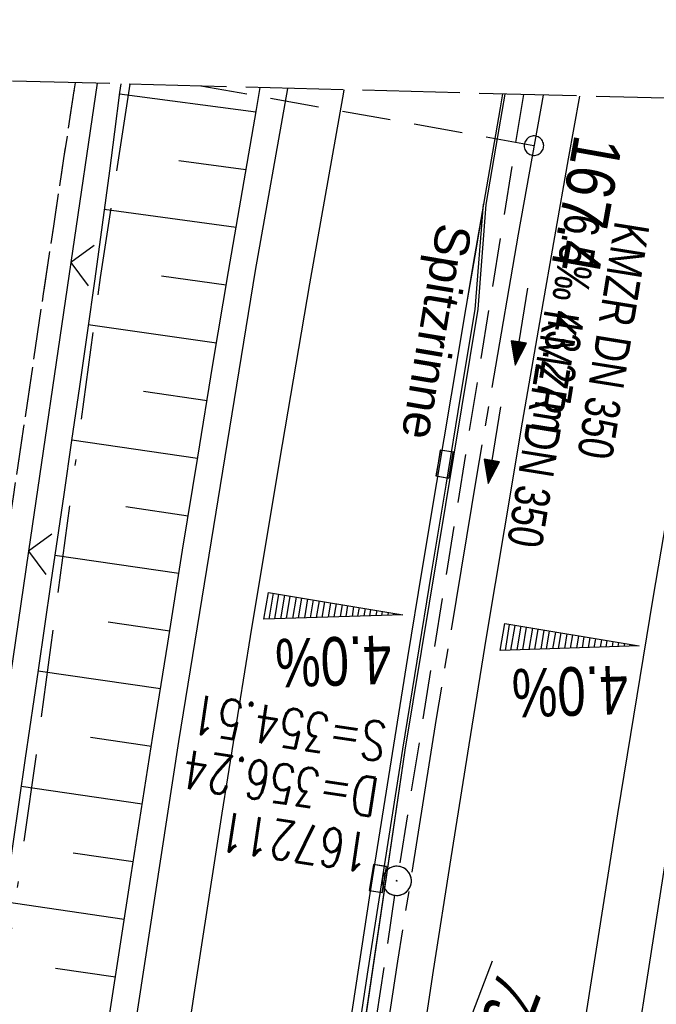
# Model space of a CAD drawing. Extents: x 508885 to 509191, y 457896 to 458644.
# Tile 54 of 57: x 509025 to 509057, y 458593 to 458644. Entities that reach past the tile are written whole.
import ezdxf

# ---------------------------------------------------------------- set-up
doc = ezdxf.new("R2010")
doc.units = 0
doc.header["$LTSCALE"] = 10
doc.header["$MEASUREMENT"] = 0
for name, pattern in [('ACAD_ISO16W100', [73, 15, -6.5, 15, -6.5, 15, -7, 1, -7]), ('ACHSE', [5.5, 4, -0.5, 0.5, -0.5]), ('LT00', [0]), ('LT11', [0.3, 0.2, -0.1]), ('LT14', [0.6, 0.5, -0.1]), ('LT17', [0.15, 0.1, -0.05]), ('STRICHLINIE2', [0.375, 0.25, -0.125])]:
    doc.linetypes.add(name, pattern=pattern)
doc.layers.get('0').update_dxf_attribs({"linetype": 'LT00'})
for name, color, linetype in [('--EK_FBR', 1, 'LT00'), ('--EK_Halt-Pfeil', 4, 'LT00'), ('--EK_Haltung', 7, 'STRICHLINIE2'), ('--EK_Haltung-Text', 140, 'LT00'), ('--EK_Schacht-Text', 5, 'LT00'), ('--EK_ST-93-1', 30, 'LT17'), ('--EL_Halt-Pfeil', 4, 'LT00'), ('--EL_Haltung', 182, 'STRICHLINIE2'), ('--EL_Haltung-Text', 182, 'LT00'), ('-AX-093', 35, 'ACHSE'), ('-QUE-20O', 11, 'LT00'), ('-QUE-20W', 11, 'LT00'), ('-ST-93-1', 250, 'LT00'), ('BAB-KABEL', 220, 'ACAD_ISO16W100'), ('DFK_AB_FLNR', 7, 'Continuous'), ('RINNE_TEXT', 11, 'Continuous'), ('V111_AFBR_BAB', 250, 'LT00'), ('V111_BOESCH', 250, 'LT00'), ('V111_BOSCHUNG', 250, 'LT00'), ('V111_FELDWEG', 250, 'LT11'), ('V111_H_BORD', 8, 'LT00'), ('V111_KA_PRUF', 182, 'LT00'), ('V111_LD_MARK', 250, 'LT00'), ('V111_RINNE', 182, 'LT00'), ('V111_SINKK', 182, 'LT00'), ('V111_ZAUN', 40, 'LT00'), ('V112_AFBR_BAB', 250, 'LT00'), ('V112_BOESCH', 250, 'LT00'), ('V112_BOSCHUNG', 250, 'LT00'), ('V112_FELDWEG', 250, 'LT11'), ('V112_H_BORD', 8, 'LT00'), ('V112_KA_PRUF', 182, 'LT00'), ('V112_LD_MARK', 250, 'LT00'), ('V112_RINNE', 182, 'LT00'), ('V112_SINKK', 182, 'LT00'), ('V112_ZAUN', 40, 'LT00')]:
    doc.layers.add(name, color=color, linetype=linetype)
doc.layers.add('-BLATT_112-RAND', color=7, linetype='LT14', plot=False)
doc.styles.add('Arial', font='ARIAL.TTF')
doc.styles.add('Beschrift', font='ARIAL.TTF')
doc.styles.add('Haltungsbeschriftung', font='ARIAL.TTF', dxfattribs={"width": 0.75})
doc.styles.add('schachtbeschriftung', font='romans.shx', dxfattribs={"width": 0.75, "height": 2})
doc.styles.get("Standard").update_dxf_attribs({"font": 'ARIAL.TTF'})

# ---------------------------------------------------------------- blocks, each defined once
blk = doc.blocks.new('SYMB0003')
at = {"color": 0, "linetype": 'ByBlock'}
for p, q in [((-0.015712, 0), (0.010166, 0.012015)), ((0, -0.021257), (-0.015712, 0)), ((0.010166, 0.012015), (0, -0.021257))]:
    blk.add_line(p, q, dxfattribs=at)
for points in [[(-0.031395, 0.499013), (-0.093691, 0.491144), (-0.154509, 0.475528), (-0.21289, 0.452414), (-0.267913, 0.422164), (-0.318712, 0.385257), (-0.364484, 0.342274), (-0.404509, 0.293893), (-0.438154, 0.240877), (-0.464888, 0.184062), (-0.484292, 0.124345), (-0.496058, 0.062667), (-0.5, 0)], [(0.5, 0), (0.496057, 0.062667), (0.484292, 0.124345), (0.464888, 0.184062), (0.438153, 0.240877), (0.404509, 0.293893), (0.364484, 0.342274), (0.318712, 0.385257), (0.267913, 0.422164), (0.21289, 0.452414), (0.154509, 0.475528), (0.093691, 0.491144), (0.031395, 0.499013), (-0.031395, 0.499013)], [(-0.5, 0), (-0.496058, -0.062667), (-0.484292, -0.124345), (-0.464888, -0.184062), (-0.438154, -0.240877), (-0.404509, -0.293893), (-0.364485, -0.342274), (-0.318712, -0.385257), (-0.267914, -0.422164), (-0.21289, -0.452414), (-0.154509, -0.475529), (-0.093691, -0.491144), (-0.031395, -0.499014), (0.031395, -0.499014)], [(0.031395, -0.499014), (0.093691, -0.491144), (0.154509, -0.475529), (0.21289, -0.452414), (0.267914, -0.422164), (0.318712, -0.385257), (0.364485, -0.342274), (0.404509, -0.293893), (0.438154, -0.240877), (0.464889, -0.184062), (0.484292, -0.124345), (0.496058, -0.062667), (0.5, 0)]]:
    blk.add_lwpolyline(points, dxfattribs=at)
blk = doc.blocks.new('SYMB0024')
at = {"color": 0, "linetype": 'ByBlock'}
for p, q in [((-0.5, 0.5), (0, 0)), ((0, 0), (0.5, 0.5))]:
    blk.add_line(p, q, dxfattribs=at)
blk = doc.blocks.new('SYMB0652')
at = {"color": 0, "linetype": 'ByBlock'}
blk.add_lwpolyline([(-0.15, -0.075), (0.15, -0.075), (0.15, 0.075), (-0.15, 0.075), (-0.15, -0.075)], dxfattribs=at)
blk = doc.blocks.new('SYMB0070')
at = {"color": 0, "linetype": 'ByBlock'}
for p, q in [((-0.5, 0), (0.2, 0)), ((0.5, 0), (0.2, 0.1)), ((0.2, 0.1), (0.2, 0)), ((0.468, 0), (0.21, 0.086)), ((0.21, 0.086), (0.21, -0.086)), ((0.21, -0.086), (0.468, 0)), ((0.22, -0.072), (0.437, 0)), ((0.23, -0.058), (0.405, 0)), ((0.24, -0.045), (0.374, 0)), ((0.342, 0), (0.25, 0.031)), ((0.25, 0.031), (0.25, -0.031)), ((0.25, -0.031), (0.342, 0)), ((0.26, -0.017), (0.31, 0)), ((0.27, -0.003), (0.279, 0))]:
    blk.add_line(p, q, dxfattribs=at)
for points in [[(0.2, 0), (0.2, -0.1), (0.5, 0)], [(0.437, 0), (0.22, 0.072), (0.22, -0.072)], [(0.405, 0), (0.23, 0.058), (0.23, -0.058)], [(0.374, 0), (0.24, 0.045), (0.24, -0.045)], [(0.31, 0), (0.26, 0.017), (0.26, -0.017)], [(0.279, 0), (0.27, 0.003), (0.27, -0.003)]]:
    blk.add_lwpolyline(points, dxfattribs=at)
blk = doc.blocks.new('SYMB2')
at = {"color": 0, "linetype": 'ByBlock', "flags": 128}
for points in [[(-0.031395, 0.499013), (-0.093691, 0.491144), (-0.154509, 0.475528), (-0.21289, 0.452414), (-0.267913, 0.422164), (-0.318712, 0.385257), (-0.364484, 0.342274), (-0.404509, 0.293893), (-0.438154, 0.240877), (-0.464888, 0.184062), (-0.484292, 0.124345), (-0.496058, 0.062667), (-0.5, 0)], [(-0.5, 0), (-0.496058, -0.062667), (-0.484292, -0.124345), (-0.464888, -0.184062), (-0.438154, -0.240877), (-0.404509, -0.293893), (-0.364485, -0.342274), (-0.318712, -0.385257), (-0.267914, -0.422164), (-0.21289, -0.452414), (-0.154509, -0.475529), (-0.093691, -0.491144), (-0.031395, -0.499014), (0.031395, -0.499014)], [(0.5, 0), (0.496057, 0.062667), (0.484292, 0.124345), (0.464888, 0.184062), (0.438153, 0.240877), (0.404509, 0.293893), (0.364484, 0.342274), (0.318712, 0.385257), (0.267913, 0.422164), (0.21289, 0.452414), (0.154509, 0.475528), (0.093691, 0.491144), (0.031395, 0.499013), (-0.031395, 0.499013)], [(0.031395, -0.499014), (0.093691, -0.491144), (0.154509, -0.475529), (0.21289, -0.452414), (0.267914, -0.422164), (0.318712, -0.385257), (0.364485, -0.342274), (0.404509, -0.293893), (0.438154, -0.240877), (0.464889, -0.184062), (0.484292, -0.124345), (0.496058, -0.062667), (0.5, 0)]]:
    blk.add_lwpolyline(points, dxfattribs=at)

msp = doc.modelspace()

# ---------------------------------------------------------------- linework, layer by layer
at = {"layer": '--EK_FBR'}
for points in [[(509007.454, 458322.883), (509007.977, 458345.83), (509008.965, 458370.63), (509010.2, 458395.169), (509011.606, 458419.412), (509013.424, 458443.945), (509015.365, 458466.768), (509017.722, 458491.337), (509020.368, 458516.063), (509023.279, 458539.666), (509026.395, 458562.703), (509029.635, 458585.14), (509032.898, 458606.519), (509036.843, 458630.719), (509038.5, 458640.091)], [(509025.651, 458557.202), (509026.395, 458562.703), (509029.635, 458585.14), (509032.898, 458606.519), (509036.843, 458630.719), (509038.5, 458640.091)], [(509033.444, 458322.397), (509033.995, 458344.72), (509034.89, 458369.551), (509035.987, 458394.317), (509037.472, 458418.57), (509039.183, 458442.329), (509041.09, 458464.831), (509043.369, 458488.282), (509045.947, 458513.055), (509048.673, 458535.671), (509051.755, 458558.727), (509055.01, 458581.604), (509058.517, 458604.2), (509062.207, 458626.243), (509064.565, 458639.405)], [(509050.302, 458547.857), (509051.755, 458558.727), (509055.01, 458581.604), (509058.517, 458604.2), (509062.207, 458626.243), (509064.565, 458639.405)]]:
    msp.add_lwpolyline(points, dxfattribs=at)
at = {"layer": '--EK_FBR', "color": 2}
for points in [[(509053.496, 458639.696), (509052.915, 458636.463), (509052.207, 458632.458), (509051.507, 458628.452), (509050.556, 458622.928), (509049.622, 458617.401), (509048.704, 458611.872), (509047.805, 458606.339), (509046.882, 458600.538), (509045.98, 458594.734), (509045.096, 458588.927), (509044.231, 458583.117), (509043.402, 458577.434), (509042.587, 458571.748), (509041.787, 458566.06), (509041, 458560.371), (509039.978, 458552.859), (509039.84, 458551.823)], [(509053.496, 458639.696), (509052.915, 458636.463), (509052.207, 458632.458), (509051.507, 458628.452), (509050.556, 458622.928), (509049.622, 458617.401), (509048.704, 458611.872), (509047.805, 458606.339), (509046.882, 458600.538), (509045.98, 458594.734), (509045.096, 458588.927)], [(509049.546, 458639.8), (509049.421, 458639.094), (509048.563, 458634.131)], [(509049.546, 458639.8), (509049.421, 458639.094), (509048.563, 458634.131), (509048.563, 458634.131)]]:
    msp.add_lwpolyline(points, dxfattribs=at)
at = {"layer": '--EK_Haltung'}
for p, q in [((509050.615, 458639.772), (509044.229, 458600.088)), ((509043.999, 458598.606), (509037.774, 458557.091))]:
    msp.add_line(p, q, dxfattribs=at)
at = {"layer": '--EK_ST-93-1', "ltscale": 2.5}
msp.add_line((509051.158, 458637.143), (509034.038, 458640.208), dxfattribs=at)
at = {"layer": '--EL_Haltung'}
for p, q in [((509050.615, 458639.772), (509044.229, 458600.088)), ((509043.999, 458598.606), (509037.774, 458557.091))]:
    msp.add_line(p, q, dxfattribs=at)
at = {"layer": '-AX-093', "ltscale": 0.2}
msp.add_lwpolyline([(509051.633, 458639.745), (509050.354, 458632.602), (509048.206, 458620.152), (509046.137, 458607.69), (509044.147, 458595.214), (509042.236, 458582.726), (509040.404, 458570.226), (509038.651, 458557.715), (509036.978, 458545.193), (509035.384, 458532.661), (509033.869, 458520.119), (509032.433, 458507.567), (509031.078, 458495.007), (509029.801, 458482.439), (509028.605, 458469.862), (509027.488, 458457.278), (509026.45, 458444.688), (509025.493, 458432.091)], dxfattribs=at)
at = {"layer": '-BLATT_112-RAND'}
msp.add_lwpolyline([(508904.399, 458643.62), (508884.931, 457903.876), (509171.832, 457896.326), (509191.3, 458636.07), (508904.399, 458643.62)], dxfattribs=at)
at = {"layer": '-QUE-20O'}
for p, q in [((509049.892, 458612.532), (509049.671, 458611.196)), ((509049.977, 458611.206), (509050.188, 458612.483)), ((509050.484, 458612.433), (509050.282, 458611.216)), ((509050.588, 458611.227), (509050.78, 458612.385)), ((509051.076, 458612.335), (509050.894, 458611.237)), ((509051.2, 458611.248), (509051.372, 458612.287)), ((509051.668, 458612.237), (509051.505, 458611.257)), ((509051.811, 458611.267), (509051.964, 458612.188)), ((509052.26, 458612.139), (509052.117, 458611.277)), ((509052.423, 458611.288), (509052.556, 458612.09)), ((509052.852, 458612.041), (509052.728, 458611.298)), ((509053.034, 458611.307), (509053.148, 458611.992)), ((509053.444, 458611.944), (509053.34, 458611.318)), ((509053.646, 458611.327), (509053.74, 458611.894)), ((509054.036, 458611.845), (509053.952, 458611.337)), ((509054.258, 458611.349), (509054.332, 458611.794)), ((509054.628, 458611.746), (509054.563, 458611.359)), ((509054.869, 458611.368), (509054.923, 458611.696)), ((509055.219, 458611.648), (509055.175, 458611.379)), ((509055.48, 458611.389), (509055.515, 458611.598)), ((509055.811, 458611.55), (509055.786, 458611.398)), ((509056.092, 458611.409), (509056.107, 458611.5)), ((509056.403, 458611.451), (509056.398, 458611.418))]:
    msp.add_line(p, q, dxfattribs=at)
msp.add_lwpolyline([(509049.427, 458611.188), (509049.656, 458612.57), (509056.562, 458611.425), (509049.427, 458611.188)], dxfattribs=at)
at = {"layer": '-QUE-20W'}
for p, q in [((509037.749, 458614.137), (509037.527, 458612.801)), ((509037.833, 458612.811), (509038.044, 458614.088)), ((509038.341, 458614.038), (509038.139, 458612.821)), ((509038.444, 458612.833), (509038.636, 458613.99)), ((509038.932, 458613.94), (509038.75, 458612.843)), ((509039.056, 458612.853), (509039.228, 458613.892)), ((509039.524, 458613.842), (509039.362, 458612.862)), ((509039.668, 458612.872), (509039.82, 458613.794)), ((509040.116, 458613.744), (509039.973, 458612.882)), ((509040.279, 458612.893), (509040.412, 458613.695)), ((509040.708, 458613.646), (509040.585, 458612.903)), ((509040.89, 458612.912), (509041.004, 458613.597)), ((509041.3, 458613.549), (509041.196, 458612.924)), ((509041.502, 458612.932), (509041.596, 458613.499)), ((509041.892, 458613.45), (509041.808, 458612.943)), ((509042.114, 458612.954), (509042.188, 458613.4)), ((509042.484, 458613.351), (509042.42, 458612.964)), ((509042.725, 458612.973), (509042.78, 458613.301)), ((509043.076, 458613.253), (509043.031, 458612.984)), ((509043.337, 458612.994), (509043.371, 458613.203)), ((509043.668, 458613.155), (509043.643, 458613.003)), ((509043.948, 458613.015), (509043.963, 458613.105)), ((509044.259, 458613.056), (509044.254, 458613.024))]:
    msp.add_line(p, q, dxfattribs=at)
msp.add_lwpolyline([(509037.283, 458612.793), (509037.512, 458614.175), (509044.418, 458613.03), (509037.283, 458612.793)], dxfattribs=at)
at = {"layer": 'BAB-KABEL', "ltscale": 0.03, "flags": 128}
msp.add_lwpolyline([(509030.381, 458640.305), (509028.862, 458630.359), (509025.782, 458607.356), (509022.865, 458586.792), (509019.457, 458565.396), (509016.703, 458545.969), (509012.658, 458524.774), (509009.414, 458505.662), (509006.499, 458487.362), (509004.395, 458471.637), (509001.968, 458455.15), (509000.184, 458433.437), (508998.889, 458411.254), (508997.915, 458389.213), (508997.751, 458367.359), (508997.427, 458340.488), (508997.265, 458311.669), (508997.265, 458292.245), (508997.694, 458242.661), (508999.533, 458200.892), (509000.202, 458184.134), (509007.234, 458146.46), (509010.333, 458117.354), (509014.944, 458076.455), (509017.63, 458049.491), (509019.256, 458036.621), (509024.514, 457998.778), (509025.455, 457991.53), (509029.992, 457962.287), (509036.078, 457925.561), (509040.905, 457899.771)], dxfattribs=at)
at = {"layer": 'V111_AFBR_BAB'}
for points in [[(509025.651, 458557.202), (509026.395, 458562.703), (509029.635, 458585.14), (509032.898, 458606.519), (509036.843, 458630.719), (509038.5, 458640.091)], [(509050.302, 458547.857), (509051.755, 458558.727), (509055.01, 458581.604), (509058.517, 458604.2), (509062.207, 458626.243), (509064.565, 458639.405)]]:
    msp.add_lwpolyline(points, dxfattribs=at)
at = {"layer": 'V111_AFBR_BAB', "color": 0}
for points in [[(509053.496, 458639.696), (509052.915, 458636.463), (509052.207, 458632.458), (509051.507, 458628.452), (509050.556, 458622.928), (509049.622, 458617.401), (509048.704, 458611.872), (509047.805, 458606.339), (509046.882, 458600.538), (509045.98, 458594.734), (509045.096, 458588.927), (509044.231, 458583.117), (509043.402, 458577.434), (509042.587, 458571.748), (509041.787, 458566.06), (509041, 458560.371), (509039.978, 458552.859), (509039.84, 458551.823)], [(509049.546, 458639.8), (509049.421, 458639.094), (509048.563, 458634.131)]]:
    msp.add_lwpolyline(points, dxfattribs=at)
at = {"layer": 'V111_BOESCH'}
for points in [[(509029.92, 458640.317), (509029.863, 458639.884), (509029.601, 458637.863), (509029.337, 458635.842), (509028.964, 458633.067), (509028.581, 458630.294), (509028.19, 458627.523), (509027.794, 458624.755), (509027.393, 458621.986), (509026.99, 458619.218), (509026.333, 458614.698), (509025.676, 458610.176), (509025.017, 458605.655), (509024.355, 458601.134), (509023.688, 458596.613), (509022.828, 458590.841)], [(509024.268, 458557.727), (509024.525, 458559.626), (509024.977, 458562.91), (509025.611, 458567.414), (509026.259, 458571.917), (509026.919, 458576.417), (509027.589, 458580.916), (509028.268, 458585.414), (509029.357, 458592.54), (509030.46, 458599.664), (509031.578, 458606.786), (509032.336, 458611.566), (509033.102, 458616.344), (509033.876, 458621.121), (509034.662, 458625.896), (509035.461, 458630.669), (509036.17, 458634.835), (509036.893, 458639), (509037.093, 458640.128)]]:
    msp.add_lwpolyline(points, dxfattribs=at)
at = {"layer": 'V111_BOSCHUNG'}
for p, q in [((509029.854, 458639.812), (509036.872, 458638.883)), ((509032.913, 458636.381), (509036.358, 458635.925)), ((509029.074, 458633.875), (509035.849, 458632.956)), ((509032.007, 458630.449), (509035.346, 458629.985)), ((509028.252, 458627.955), (509034.848, 458627.014)), ((509031.092, 458624.519), (509034.356, 458624.043)), ((509027.399, 458622.027), (509033.87, 458621.082)), ((509030.178, 458618.589), (509033.389, 458618.121)), ((509026.536, 458616.089), (509032.911, 458615.159)), ((509029.27, 458612.658), (509032.437, 458612.196)), ((509025.672, 458610.152), (509031.965, 458609.233)), ((509028.368, 458606.726), (509031.497, 458606.27)), ((509024.806, 458604.214), (509031.03, 458603.306)), ((509027.469, 458600.794), (509030.566, 458600.342)), ((509023.934, 458598.278), (509030.105, 458597.377)), ((509026.57, 458594.862), (509029.646, 458594.413))]:
    msp.add_line(p, q, dxfattribs=at)
at = {"layer": 'V111_FELDWEG', "flags": 128}
msp.add_lwpolyline([(509016.02, 458560.853), (509016.292, 458562.673), (509016.666, 458565.267), (509017.028, 458567.862), (509017.382, 458570.459), (509017.728, 458573.056), (509018.07, 458575.654), (509018.411, 458578.252), (509018.752, 458580.851), (509019.096, 458583.448), (509019.446, 458586.045), (509019.804, 458588.641), (509020.23, 458591.642), (509020.668, 458594.641), (509021.116, 458597.639), (509021.571, 458600.636), (509022.031, 458603.633), (509022.494, 458606.629), (509022.957, 458609.624), (509023.42, 458612.62), (509023.878, 458615.617), (509024.403, 458619.094), (509024.923, 458622.571), (509025.44, 458626.049), (509025.957, 458629.527), (509026.476, 458633.005), (509027, 458636.481), (509027.532, 458639.957), (509027.598, 458640.378)], dxfattribs=at)
at = {"layer": 'V111_H_BORD'}
for points in [[(509049.665, 458639.797), (509049.199, 458637.11), (509048.685, 458634.124)], [(509048.685, 458634.124), (509048.272, 458628.738), (509044.528, 458606.062), (509037.806, 458560.565), (509036.833, 458552.963)]]:
    msp.add_lwpolyline(points, dxfattribs=at)
at = {"layer": 'V111_LD_MARK'}
for points in [[(509041.384, 458640.015), (509041.361, 458639.887), (509039.629, 458630.047), (509038.082, 458620.98), (509036.58, 458611.906), (509035.122, 458602.824), (509033.708, 458593.735), (509032.337, 458584.64), (509031.009, 458575.538), (509029.721, 458566.431), (509028.475, 458557.317), (509028.326, 458556.188)], [(509047.562, 458548.896), (509048.836, 458558.383), (509050.396, 458569.5), (509052.023, 458580.609), (509053.715, 458591.708), (509055.472, 458602.797), (509057.292, 458613.876), (509059.177, 458624.944), (509061.124, 458636.001), (509061.756, 458639.479)]]:
    msp.add_lwpolyline(points, dxfattribs=at)
at = {"layer": 'V111_RINNE'}
msp.add_lwpolyline([(509041.779, 458589.096), (509042.644, 458594.773), (509043.527, 458600.447), (509044.427, 458606.118), (509045.157, 458610.642), (509045.894, 458615.165), (509046.639, 458619.687), (509047.387, 458624.208), (509048.137, 458628.729), (509048.563, 458634.131), (509048.11, 458631.473), (509047.661, 458628.815), (509046.904, 458624.318), (509046.151, 458619.821), (509045.404, 458615.322), (509044.665, 458610.823), (509043.937, 458606.321), (509042.73, 458598.691), (509041.557, 458591.056)], dxfattribs=at)
at = {"layer": 'V111_ZAUN'}
for p, q in [((509028.708, 458640.349), (509027.357, 458631.13)), ((509027.357, 458631.13), (509025.182, 458616.288)), ((509025.182, 458616.288), (509023.007, 458601.447))]:
    msp.add_line(p, q, dxfattribs=at)
at = {"layer": 'V112_AFBR_BAB'}
for points in [[(509007.454, 458322.883), (509007.977, 458345.83), (509008.965, 458370.63), (509010.2, 458395.169), (509011.606, 458419.412), (509013.424, 458443.945), (509015.365, 458466.768), (509017.722, 458491.337), (509020.368, 458516.063), (509023.279, 458539.666), (509026.395, 458562.703), (509029.635, 458585.14), (509032.898, 458606.519), (509036.843, 458630.719), (509038.5, 458640.091)], [(509033.444, 458322.397), (509033.995, 458344.72), (509034.89, 458369.551), (509035.987, 458394.317), (509037.472, 458418.57), (509039.183, 458442.329), (509041.09, 458464.831), (509043.369, 458488.282), (509045.947, 458513.055), (509048.673, 458535.671), (509051.755, 458558.727), (509055.01, 458581.604), (509058.517, 458604.2), (509062.207, 458626.243), (509064.565, 458639.405)]]:
    msp.add_lwpolyline(points, dxfattribs=at)
at = {"layer": 'V112_AFBR_BAB', "color": 0}
for points in [[(509053.496, 458639.696), (509052.915, 458636.463), (509052.207, 458632.458), (509051.507, 458628.452), (509050.556, 458622.928), (509049.622, 458617.401), (509048.704, 458611.872), (509047.805, 458606.339), (509046.882, 458600.538), (509045.98, 458594.734), (509045.096, 458588.927)], [(509049.546, 458639.8), (509049.421, 458639.094), (509048.563, 458634.131), (509048.563, 458634.131)]]:
    msp.add_lwpolyline(points, dxfattribs=at)
at = {"layer": 'V112_BOESCH'}
for points in [[(509029.92, 458640.317), (509029.863, 458639.884), (509029.601, 458637.863), (509029.337, 458635.842), (509028.964, 458633.067), (509028.581, 458630.294), (509028.19, 458627.523), (509027.794, 458624.755), (509027.393, 458621.986), (509026.99, 458619.218), (509026.333, 458614.698), (509025.676, 458610.176), (509025.017, 458605.655), (509024.355, 458601.134), (509023.688, 458596.613), (509022.828, 458590.841)], [(509029.357, 458592.54), (509030.46, 458599.664), (509031.578, 458606.786), (509032.336, 458611.566), (509033.102, 458616.344), (509033.876, 458621.121), (509034.662, 458625.896), (509035.461, 458630.669), (509036.17, 458634.836), (509036.893, 458639), (509037.093, 458640.128)]]:
    msp.add_lwpolyline(points, dxfattribs=at)
at = {"layer": 'V112_BOSCHUNG'}
for p, q in [((509029.854, 458639.812), (509036.872, 458638.883)), ((509032.913, 458636.381), (509036.358, 458635.925)), ((509029.074, 458633.875), (509035.849, 458632.956)), ((509032.007, 458630.449), (509035.346, 458629.985)), ((509028.252, 458627.955), (509034.848, 458627.014)), ((509031.092, 458624.519), (509034.356, 458624.043)), ((509027.399, 458622.027), (509033.87, 458621.082)), ((509030.178, 458618.589), (509033.389, 458618.121)), ((509026.536, 458616.089), (509032.911, 458615.159)), ((509029.27, 458612.658), (509032.437, 458612.196)), ((509025.672, 458610.152), (509031.965, 458609.233)), ((509028.368, 458606.726), (509031.497, 458606.27)), ((509024.806, 458604.214), (509031.03, 458603.306)), ((509027.469, 458600.794), (509030.566, 458600.342)), ((509023.934, 458598.278), (509030.105, 458597.377)), ((509026.57, 458594.862), (509029.646, 458594.413))]:
    msp.add_line(p, q, dxfattribs=at)
at = {"layer": 'V112_FELDWEG', "flags": 128}
msp.add_lwpolyline([(509038.565, 457899.833), (509038.517, 457900.069), (509037.883, 457903.29), (509037.269, 457906.515), (509036.673, 457909.743), (509036.094, 457912.975), (509035.529, 457916.21), (509034.975, 457919.447), (509034.431, 457922.685), (509033.894, 457925.924), (509033.274, 457929.705), (509032.66, 457933.487), (509032.048, 457937.268), (509031.437, 457941.05), (509030.825, 457944.831), (509030.073, 457949.46), (509029.318, 457954.088), (509028.561, 457958.716), (509027.805, 457963.344), (509027.05, 457967.973), (509026.298, 457972.601), (509025.55, 457977.231), (509024.588, 457983.254), (509023.637, 457989.278), (509022.699, 457995.304), (509021.775, 458001.333), (509020.867, 458007.364), (509020.383, 458010.623), (509019.907, 458013.882), (509019.439, 458017.143), (509018.981, 458020.405), (509018.535, 458023.669), (509018.1, 458026.959), (509017.676, 458030.25), (509017.263, 458033.543), (509016.858, 458036.837), (509016.459, 458040.132), (509016.063, 458043.428), (509015.67, 458046.723), (509015.276, 458050.019), (509014.789, 458054.069), (509014.301, 458058.119), (509013.812, 458062.168), (509013.323, 458066.218), (509012.837, 458070.268), (509012.354, 458074.318), (509011.875, 458078.369), (509011.481, 458081.748), (509011.093, 458085.129), (509010.712, 458088.51), (509010.341, 458091.894), (509009.979, 458095.299), (509009.631, 458098.705), (509009.3, 458102.114), (509008.988, 458105.524), (509008.698, 458108.935), (509008.432, 458112.348), (509008.194, 458115.761), (509007.986, 458119.175), (509007.849, 458121.785), (509007.732, 458124.396), (509007.637, 458127.01), (509007.565, 458129.626), (509007.518, 458132.247), (509007.501, 458133.81), (509007.487, 458135.373), (509007.471, 458136.937), (509007.445, 458138.499), (509007.404, 458140.06), (509007.342, 458141.618), (509007.253, 458143.172), (509007.13, 458144.722), (509006.968, 458146.267), (509006.76, 458147.805), (509006.538, 458149.147), (509006.281, 458150.484), (509005.996, 458151.817), (509005.688, 458153.148), (509005.363, 458154.475), (509005.027, 458155.801), (509004.684, 458157.126), (509004.341, 458158.451), (509003.701, 458160.974), (509003.083, 458163.5), (509002.491, 458166.03), (509001.928, 458168.564), (509001.397, 458171.104), (509000.901, 458173.651), (509000.446, 458176.205), (509000.023, 458178.82), (508999.643, 458181.443), (508999.302, 458184.073), (508998.998, 458186.708), (508998.729, 458189.348), (508998.493, 458191.991), (508998.286, 458194.637), (508998.107, 458197.286), (508997.952, 458199.935), (508997.821, 458202.574), (508997.709, 458205.212), (508997.615, 458207.851), (508997.535, 458210.49), (508997.467, 458213.13), (508997.408, 458215.769), (508997.357, 458218.408), (508997.309, 458221.048), (508997.238, 458225.249), (508997.17, 458229.451), (508997.104, 458233.653), (508997.038, 458237.855), (508996.97, 458242.057), (508996.898, 458246.465), (508996.823, 458250.873), (508996.748, 458255.28), (508996.673, 458259.688), (508996.6, 458264.095), (508996.537, 458268.034), (508996.477, 458271.972), (508996.423, 458275.91), (508996.375, 458279.848), (508996.336, 458283.787), (508996.311, 458286.935), (508996.291, 458290.084), (508996.275, 458293.232), (508996.262, 458296.326), (508996.25, 458299.421), (508996.237, 458302.515), (508996.222, 458305.609), (508996.201, 458308.703), (508996.174, 458311.798), (508996.139, 458314.892), (508996.102, 458317.583), (508996.059, 458320.274), (508996.016, 458322.965), (508995.976, 458325.655), (508995.942, 458328.346), (508995.917, 458331.037), (508995.904, 458333.727), (508995.908, 458336.418), (508995.927, 458338.789), (508995.957, 458341.159), (508995.996, 458343.53), (508996.039, 458345.901), (508996.084, 458348.272), (508996.126, 458350.643), (508996.162, 458353.014), (508996.189, 458355.385), (508996.203, 458357.756), (508996.202, 458360.048), (508996.19, 458362.339), (508996.171, 458364.631), (508996.149, 458366.923), (508996.128, 458369.215), (508996.113, 458371.506), (508996.107, 458373.798), (508996.115, 458376.089), (508996.141, 458378.38), (508996.19, 458380.737), (508996.259, 458383.094), (508996.346, 458385.451), (508996.448, 458387.807), (508996.562, 458390.163), (508996.685, 458392.519), (508996.814, 458394.875), (508996.947, 458397.23), (508997.08, 458399.586), (508997.261, 458402.829), (508997.441, 458406.072), (508997.621, 458409.315), (508997.806, 458412.557), (508997.997, 458415.798), (508998.198, 458419.039), (508998.41, 458422.279), (508998.637, 458425.518), (508998.832, 458428.137), (508999.036, 458430.755), (508999.246, 458433.373), (508999.459, 458435.99), (508999.672, 458438.608), (508999.882, 458441.226), (509000.087, 458443.845), (509000.265, 458446.202), (509000.441, 458448.559), (509000.616, 458450.916), (509000.795, 458453.272), (509000.98, 458455.628), (509001.176, 458457.983), (509001.385, 458460.336), (509001.611, 458462.688), (509001.857, 458465.037), (509002.148, 458467.57), (509002.462, 458470.1), (509002.797, 458472.627), (509003.148, 458475.153), (509003.513, 458477.678), (509003.887, 458480.201), (509004.267, 458482.723), (509004.65, 458485.244), (509005.089, 458488.136), (509005.53, 458491.028), (509005.976, 458493.92), (509006.216, 458495.452), (509006.463, 458496.982), (509006.72, 458498.511), (509006.994, 458500.036), (509007.288, 458501.558), (509007.534, 458502.749), (509007.789, 458503.938), (509008.045, 458505.126), (509008.296, 458506.316), (509008.535, 458507.508), (509008.807, 458508.988), (509009.053, 458510.473), (509009.279, 458511.962), (509009.489, 458513.454), (509009.686, 458514.947), (509009.875, 458516.442), (509010.157, 458518.738), (509010.431, 458521.034), (509010.702, 458523.331), (509010.971, 458525.627), (509011.242, 458527.923), (509011.518, 458530.218), (509011.8, 458532.511), (509012.092, 458534.804), (509012.396, 458537.095), (509012.754, 458539.657), (509013.127, 458542.216), (509013.513, 458544.774), (509013.909, 458547.331), (509014.31, 458549.888), (509014.714, 458552.443), (509015.118, 458555), (509015.517, 458557.556), (509015.91, 458560.114), (509016.292, 458562.673), (509016.666, 458565.267), (509017.028, 458567.862), (509017.382, 458570.459), (509017.728, 458573.056), (509018.07, 458575.654), (509018.411, 458578.252), (509018.752, 458580.851), (509019.096, 458583.448), (509019.446, 458586.045), (509019.804, 458588.641), (509020.23, 458591.642), (509020.668, 458594.641), (509021.116, 458597.639), (509021.571, 458600.636), (509022.031, 458603.633), (509022.494, 458606.629), (509022.957, 458609.624), (509023.42, 458612.62), (509023.878, 458615.617), (509024.403, 458619.094), (509024.923, 458622.571), (509025.44, 458626.049), (509025.957, 458629.527), (509026.476, 458633.005), (509027, 458636.481), (509027.532, 458639.957), (509027.598, 458640.378)], dxfattribs=at)
at = {"layer": 'V112_H_BORD'}
for points in [[(509049.665, 458639.797), (509049.199, 458637.11), (509048.685, 458634.124)], [(509048.685, 458634.124), (509048.272, 458628.738), (509044.528, 458606.062), (509037.806, 458560.565), (509031.962, 458514.885), (509026.971, 458465.681), (509023.317, 458418.61), (509019.833, 458345.207), (509019.017, 458275.547), (509019.919, 458227.464), (509023.24, 458156.759), (509026.703, 458111.833), (509031.399, 458065.218), (509040.466, 457995.243), (509051.959, 457925.916), (509057.252, 457899.341)]]:
    msp.add_lwpolyline(points, dxfattribs=at)
at = {"layer": 'V112_LD_MARK'}
for points in [[(509041.384, 458640.015), (509041.361, 458639.887), (509039.629, 458630.047), (509038.082, 458620.98), (509036.58, 458611.905), (509035.122, 458602.824), (509033.708, 458593.735), (509032.337, 458584.64), (509031.009, 458575.538), (509029.721, 458566.431), (509028.475, 458557.317), (509027.269, 458548.199), (509026.103, 458539.075), (509024.831, 458528.748), (509023.608, 458518.416), (509022.437, 458508.078), (509021.317, 458497.734), (509020.249, 458487.385), (509019.233, 458477.03), (509018.27, 458466.67), (509017.134, 458453.626), (509016.083, 458440.574), (509015.118, 458427.515)], [(509035.73, 458433.591), (509036.333, 458441.408), (509036.965, 458449.222), (509037.625, 458457.035), (509038.312, 458464.845), (509039.037, 458472.777), (509039.791, 458480.706), (509040.573, 458488.633), (509041.385, 458496.556), (509042.227, 458504.476), (509043.101, 458512.393), (509044.006, 458520.306), (509044.944, 458528.216), (509045.915, 458536.121), (509047.342, 458547.256), (509048.836, 458558.383), (509050.396, 458569.5), (509052.023, 458580.609), (509053.715, 458591.708), (509055.472, 458602.797), (509057.292, 458613.875), (509059.177, 458624.944), (509061.124, 458636.001), (509061.756, 458639.479)]]:
    msp.add_lwpolyline(points, dxfattribs=at)
at = {"layer": 'V112_RINNE'}
msp.add_lwpolyline([(509041.779, 458589.096), (509042.644, 458594.773), (509043.527, 458600.447), (509044.427, 458606.118), (509045.157, 458610.642), (509045.895, 458615.165), (509046.639, 458619.687), (509047.387, 458624.208), (509048.137, 458628.729), (509048.563, 458634.131), (509048.563, 458634.131), (509048.111, 458631.473), (509047.661, 458628.815), (509046.904, 458624.318), (509046.151, 458619.821), (509045.404, 458615.322), (509044.665, 458610.823), (509043.937, 458606.321), (509042.73, 458598.691), (509041.557, 458591.056)], dxfattribs=at)
at = {"layer": 'V112_ZAUN'}
for p, q in [((509028.708, 458640.349), (509027.357, 458631.13)), ((509027.357, 458631.13), (509025.182, 458616.288)), ((509025.182, 458616.288), (509023.007, 458601.447))]:
    msp.add_line(p, q, dxfattribs=at)

# ---------------------------------------------------------------- block references
at = {"layer": '--EK_Halt-Pfeil', "xscale": 4.000000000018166, "yscale": 4, "zscale": 4, "rotation": 260.8576000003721}
msp.add_blockref('SYMB0070', (509050.507, 458627.841), dxfattribs=at)
at = {"layer": '--EL_Halt-Pfeil', "xscale": 4.000000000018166, "yscale": 4, "zscale": 4, "rotation": 260.8576000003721}
msp.add_blockref('SYMB0070', (509049.115, 458621.745), dxfattribs=at)
at = {"layer": '-ST-93-1', "rotation": 274.1956499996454}
msp.add_blockref('SYMB2', (509051.158, 458637.143), dxfattribs=at)
at = {"layer": 'V111_KA_PRUF', "xscale": 1.499999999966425, "yscale": 1.5, "zscale": 1.5, "rotation": 249.2379000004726}
msp.add_blockref('SYMB0003', (509044.11, 458599.348), dxfattribs=at)
at = {"layer": 'V111_SINKK', "yscale": 4.5, "zscale": 4.5}
for p, xscale, rotation in [((509046.568, 458620.774), 4.500000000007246, 260.5752759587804), ((509043.135, 458599.461), 4.499999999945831, 261.2634714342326)]:
    msp.add_blockref('SYMB0652', p, dxfattribs=dict(at, xscale=xscale, rotation=rotation))
at = {"layer": 'V111_ZAUN', "xscale": 2.100000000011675, "yscale": 2.099999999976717, "zscale": 2.1, "rotation": 261.6624000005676}
for p in [(509027.357, 458631.13), (509025.182, 458616.288)]:
    msp.add_blockref('SYMB0024', p, dxfattribs=at)
at = {"layer": 'V112_KA_PRUF', "xscale": 1.500000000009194, "yscale": 1.5, "zscale": 1.5, "rotation": 268.4925099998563}
msp.add_blockref('SYMB0003', (509044.11, 458599.348), dxfattribs=at)
at = {"layer": 'V112_SINKK', "yscale": 4.5, "zscale": 4.5}
for p, xscale, rotation in [((509046.568, 458620.774), 4.500000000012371, 79.97671924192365), ((509043.135, 458599.461), 4.500000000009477, 260.7829835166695)]:
    msp.add_blockref('SYMB0652', p, dxfattribs=dict(at, xscale=xscale, rotation=rotation))
at = {"layer": 'V112_ZAUN', "xscale": 2.099999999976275, "yscale": 2.099999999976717, "zscale": 2.1, "rotation": 261.6607099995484}
for p in [(509027.357, 458631.13), (509025.182, 458616.288)]:
    msp.add_blockref('SYMB0024', p, dxfattribs=at)

# ---------------------------------------------------------------- texts
at = {"layer": '--EK_Haltung-Text', "style": 'Haltungsbeschriftung', "width": 0.75}
for s, p in [('6.5‰ 43.27m', (509052.8, 458633.725)), ('KMZR DN 350', (509055.328, 458633.318))]:
    msp.add_text(s, height=1.8, rotation=-99.1424, dxfattribs=at).set_placement(p)
at = {"layer": '--EK_Schacht-Text', "style": 'schachtbeschriftung', "width": 0.75}
for s, p in [('S=354.51', (509043.692, 458607.457)), ('D=356.24', (509043.265, 458604.609)), ('167211', (509042.838, 458601.761))]:
    msp.add_text(s, height=2, rotation=-188.529, dxfattribs=at).set_placement(p)
at = {"layer": '--EL_Haltung-Text', "style": 'Haltungsbeschriftung', "width": 0.75}
msp.add_text('KMZR DN 350', height=1.8, rotation=-99.1424, dxfattribs=at).set_placement((509051.721, 458628.769))
at = {"layer": '-QUE-20O', "style": 'Beschrift', "width": 0.75}
msp.add_text('4.0%', height=2.5, rotation=181.8981, dxfattribs=at).set_placement((509055.953, 458610.43))
at = {"layer": '-QUE-20W', "style": 'Beschrift', "width": 0.75}
msp.add_text('4.0%', height=2.5, rotation=181.8981, dxfattribs=at).set_placement((509043.79, 458611.977))
at = {"layer": '-ST-93-1', "style": 'Beschrift', "width": 0.8}
msp.add_text('  167.4', height=2.5, rotation=-100.1028, dxfattribs=at).set_placement((509053.53, 458639.307))
at = {"layer": 'DFK_AB_FLNR', "oblique": 13.754, "width": 0.75}
msp.add_text('%%U738/8', height=2.5, rotation=249.2379, dxfattribs=at).set_placement((509049.429, 458594.924))
at = {"layer": 'RINNE_TEXT', "insert": (509047.976, 458632.936), "char_height": 1.8, "attachment_point": 1, "rotation": 260.4388, "style": 'Arial'}
msp.add_mtext('Spitzrinne', dxfattribs=at)

doc.saveas('drawing.dxf')
